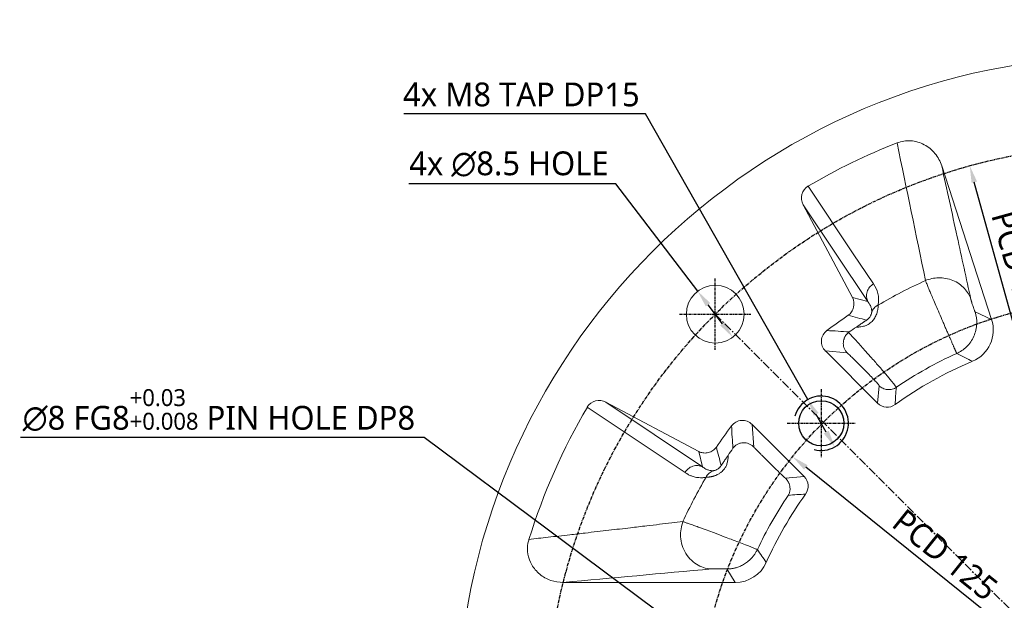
# Model space of a CAD drawing. Header units: millimetres. Extents: x 0 to 5219, y 0 to 2970.
# Tile 172 of 229: x 4673 to 4818, y 142 to 228. Entities that reach past the tile are written whole.
import ezdxf

# ---------------------------------------------------------------- set-up
doc = ezdxf.new("R2010")
doc.units = ezdxf.units.MM
doc.header["$LTSCALE"] = 0.2
doc.linetypes.add('CENTER2', pattern=[1.125, 0.75, -0.125, 0.125, -0.125])
doc.linetypes.add('CENTERX2', pattern=[4, 2.5, -0.5, 0.5, -0.5])
doc.layers.add('02_Center Line', color=1, linetype='CENTER2')
doc.layers.add('05_Section Line', color=3, linetype='Continuous')
doc.styles.add('Rainbow-4.0 Style', font='malgunsl.ttf')
doc.dimstyles.new('Rainbow-4.0 Style', dxfattribs={"dimtxt": 3.5, "dimasz": 2.5, "dimexe": 1, "dimexo": 1, "dimgap": 1, "dimtad": 1, "dimdsep": 46, "dimtxsty": 'Rainbow-4.0 Style', "dimcen": 0, "dimclrd": 251, "dimclre": 251, "dimclrt": 7, "dimazin": 3, "dimtp": 0.1, "dimtm": 0.1, "dimtfac": 0.61, "dimtmove": 0, "dimatfit": 3, "dimfxl": 1, "dimlwd": -1, "dimlwe": -1, "dimarcsym": 1})
doc.dimstyles.new('Rainbow-4.0 Style$3', dxfattribs={"dimtxt": 3.5, "dimasz": 2.5, "dimexe": 1, "dimexo": 1, "dimgap": 1, "dimtad": 1, "dimtoh": 1, "dimdsep": 46, "dimtxsty": 'Rainbow-4.0 Style', "dimcen": 0, "dimclrd": 251, "dimclre": 251, "dimclrt": 7, "dimazin": 3, "dimtp": 0.1, "dimtm": 0.1, "dimtfac": 0.61, "dimtmove": 0, "dimatfit": 3, "dimfxl": 1, "dimlwd": -1, "dimlwe": -1, "dimarcsym": 1})

# ---------------------------------------------------------------- blocks, each defined once
blk = doc.blocks.new('A$C48e13476')
at = {"ltscale": 2.5}
blk.add_circle((0, 0), 3.32, dxfattribs=at)
at = {"layer": '02_Center Line', "ltscale": 2.5}
for p, q in [((0, 5), (0, -5)), ((-5, 0), (5, 0))]:
    blk.add_line(p, q, dxfattribs=at)
at = {"layer": '05_Section Line', "ltscale": 2.5}
blk.add_arc((0, 0), 4, 255, 165, dxfattribs=at)
blk = doc.blocks.new('A$Cc2a0bf7b')
at = {"linetype": 'Continuous', "lineweight": 18}
for p, q in [((-26.77, 81.93), (-19.42, 59.33)), ((-39.89, 62.54), (-47.15, 76.19)), ((-37.64, 61.97), (-47.15, 76.19)), ((-39.89, 62.54), (-37.64, 61.97)), ((-21.86, 60.43), (-19.42, 59.33)), ((-36.21, 47.02), (-43.88, 54.69)), ((-40.7, 54.44), (-43.88, 54.69)), ((-36.21, 47.02), (-35.98, 49.59)), ((-78.93, 46.45), (-64.55, 36.81)), ((-76.19, 47.15), (-62.54, 39.89)), ((-76.19, 47.15), (-61.97, 37.64)), ((-54.69, 43.88), (-47.02, 36.21)), ((-54.69, 43.88), (-54.43, 40.56)), ((-61.97, 37.64), (-62.54, 39.89)), ((-49.77, 35.97), (-47.02, 36.21)), ((-57.15, 20.64), (-58.41, 22.62)), ((-57.15, 20.64), (-82.46, 20.64))]:
    blk.add_line(p, q, dxfattribs=at)
at = {"linetype": 'Continuous', "lineweight": 18, "flags": 128}
blk.add_lwpolyline([(-36.81, 64.55), (-37.84, 66.08), (-39.79, 68.98), (-46.45, 78.93)], dxfattribs=at)
at = {"linetype": 'Continuous', "lineweight": 18}
for centre, radius in [((0, 0), 98.05), ((-60.1, 60.1), 4.25)]:
    blk.add_circle(centre, radius, dxfattribs=at)
for start, end in [(112.7025, 125.6968), (144.3001, 155.8395)]:
    blk.add_arc((0, 0), 57.64, start, end, dxfattribs=at)
for centre, major_axis, ratio, start_param, end_param in [((0.07, -0.14), (40.07, -82.53), 1, 3.062417, 3.221386), ((-45.37, 77.11), (1.18, -1.76), 0.94444, 3.087467, 4.605958), ((-24.18, 57.79), (-4.56, 2.06), 0.998889, 2.390808, 3.878568), ((-42.47, 56.1), (-2, 0.15), 0.998561, 5.437867, 7.145172), ((0.31, -0.14), (84.13, -37.01), 0.999999, 3.024461, 3.256613), ((-77.11, 45.37), (1.76, -1.18), 0.94444, 1.677227, 3.195715), ((-34.8, 48.43), (0.18, 1.99), 0.998964, 2.444615, 3.851859), ((-56.1, 42.47), (-0.16, 2), 0.998561, 5.421064, 7.128055), ((-48.43, 34.8), (1.99, 0.18), 0.998964, 5.572632, 6.979809), ((-57.15, 25.64), (-2.7, 4.21), 0.999141, 2.572262, 3.720604)]:
    blk.add_ellipse(centre, major_axis=major_axis, ratio=ratio, start_param=start_param, end_param=end_param, dxfattribs=at)
for points, knots in [([(-33.35, 85.29), (-33.03, 85.42), (-32.69, 85.51), (-32.02, 85.61), (-31.66, 85.63), (-30.98, 85.59), (-30.64, 85.53), (-29.97, 85.34), (-29.65, 85.2), (-29.04, 84.88), (-28.75, 84.69), (-28.22, 84.25), (-27.98, 84.01), (-27.54, 83.47), (-27.34, 83.18), (-27.01, 82.58), (-26.88, 82.27), (-26.77, 81.93)], [0, 0, 0, 0, 0.125, 0.125, 0.25, 0.25, 0.375, 0.375, 0.5, 0.5, 0.625, 0.625, 0.75, 0.75, 0.875, 0.875, 1, 1, 1, 1]), ([(-26.77, 81.93), (-26.01, 78.46), (-24.59, 71.93), (-23.15, 65.36), (-22.48, 62.28)], [0, 0, 0, 0, 0.531729, 1, 1, 1, 1]), ([(-29.16, 65.05), (-28.88, 65.17), (-28.57, 65.27), (-27.92, 65.41), (-27.58, 65.45), (-26.89, 65.47), (-26.53, 65.44), (-25.82, 65.32), (-25.47, 65.21), (-24.81, 64.94), (-24.49, 64.76), (-23.91, 64.36), (-23.65, 64.13), (-23.2, 63.64), (-23.01, 63.38), (-22.69, 62.83), (-22.57, 62.56), (-22.48, 62.28)], [0, 0, 0, 0, 0.125, 0.125, 0.25, 0.25, 0.375, 0.375, 0.5, 0.5, 0.625, 0.625, 0.75, 0.75, 0.875, 0.875, 1, 1, 1, 1]), ([(-36.81, 64.55), (-37.01, 64.43), (-37.21, 64.27), (-37.54, 63.88), (-37.67, 63.64), (-37.83, 63.14), (-37.86, 62.88), (-37.81, 62.39), (-37.74, 62.16), (-37.64, 61.97)], [0, 0, 0, 0, 0.25, 0.25, 0.5, 0.5, 0.75, 0.75, 1, 1, 1, 1]), ([(-36.12, 61.46), (-36, 62.1), (-36.05, 62.65), (-36.31, 63.66), (-36.53, 64.12), (-36.81, 64.55)], [0, 0, 0, 0, 0.5, 0.5, 1, 1, 1, 1]), ([(-24.56, 54.33), (-24.56, 54.33), (-24.56, 54.34), (-24.57, 54.36), (-24.59, 54.39), (-24.61, 54.43), (-24.63, 54.48), (-24.66, 54.55), (-24.69, 54.62), (-24.73, 54.71), (-24.78, 54.82), (-24.83, 54.93), (-24.89, 55.06), (-24.95, 55.2), (-25.02, 55.36), (-25.09, 55.53), (-25.17, 55.72), (-25.26, 55.91), (-25.35, 56.12), (-25.45, 56.34), (-25.55, 56.58), (-25.66, 56.82), (-25.77, 57.07), (-25.88, 57.34), (-26, 57.6), (-26.12, 57.88), (-26.24, 58.16), (-26.36, 58.44), (-26.48, 58.73), (-26.74, 59.33), (-27.13, 60.23), (-27.61, 61.35), (-28.02, 62.31), (-28.35, 63.09), (-28.6, 63.69), (-28.79, 64.15), (-28.93, 64.49), (-29.04, 64.74), (-29.11, 64.92), (-29.14, 65.01), (-29.16, 65.05)], [0, 0, 0, 0, 0.014353, 0.029062, 0.044127, 0.059546, 0.075316, 0.091432, 0.107888, 0.124674, 0.141781, 0.159196, 0.176906, 0.194894, 0.213142, 0.23163, 0.250337, 0.269238, 0.288308, 0.307521, 0.326848, 0.346261, 0.365729, 0.385222, 0.404709, 0.42416, 0.443544, 0.462831, 0.481993, 0.501001, 0.582549, 0.657379, 0.724497, 0.783658, 0.835142, 0.879528, 0.917519, 0.94983, 0.977128, 1, 1, 1, 1]), ([(-40.54, 59.94), (-40.34, 60.08), (-40.17, 60.26), (-39.97, 60.56), (-39.91, 60.67), (-39.82, 60.89), (-39.78, 61.01), (-39.63, 61.59), (-39.67, 62.1), (-39.89, 62.54)], [0, 0, 0, 0, 0.25, 0.25, 0.375, 0.375, 0.5, 0.5, 1, 1, 1, 1]), ([(-39.32, 58.22), (-39.28, 58.22), (-39.19, 58.22), (-39.03, 58.22), (-38.86, 58.22), (-38.61, 58.25), (-38.32, 58.31), (-38.02, 58.4), (-37.74, 58.52), (-37.43, 58.69), (-37.15, 58.92), (-36.91, 59.16), (-36.7, 59.42), (-36.53, 59.72), (-36.39, 60.02), (-36.29, 60.32), (-36.2, 60.64), (-36.16, 60.92), (-36.13, 61.15), (-36.12, 61.32), (-36.12, 61.41), (-36.12, 61.46)], [0, 0, 0, 0, 0.025613, 0.053959, 0.084834, 0.11803, 0.188033, 0.228056, 0.271756, 0.333772, 0.390378, 0.440921, 0.49665, 0.554476, 0.617672, 0.683882, 0.741233, 0.834984, 0.892264, 0.947406, 1, 1, 1, 1]), ([(-37.64, 61.97), (-37.6, 61.92), (-37.53, 61.82), (-37.43, 61.66), (-37.32, 61.47), (-37.23, 61.26), (-37.15, 61.05), (-37.1, 60.84), (-37.07, 60.62), (-37.08, 60.45), (-37.08, 60.37)], [0, 0, 0, 0, 0.105512, 0.22076, 0.345656, 0.506873, 0.627484, 0.75225, 0.876476, 1, 1, 1, 1]), ([(-36.12, 61.46), (-36.35, 61.35), (-36.56, 61.19), (-36.89, 60.82), (-37.01, 60.6), (-37.08, 60.37)], [0, 0, 0, 0, 0.5, 0.5, 1, 1, 1, 1]), ([(-22.48, 62.28), (-22.47, 62.27), (-22.47, 62.25), (-22.46, 62.21), (-22.45, 62.17), (-22.43, 62.1), (-22.4, 62), (-22.35, 61.82), (-22.27, 61.56), (-22.16, 61.22), (-22.05, 60.91), (-21.97, 60.69), (-21.92, 60.56), (-21.89, 60.49), (-21.87, 60.44), (-21.86, 60.43), (-21.86, 60.43)], [0, 0, 0, 0, 0.031023, 0.062091, 0.093444, 0.125316, 0.188192, 0.250487, 0.375225, 0.500174, 0.624852, 0.74959, 0.811821, 0.874848, 0.93766, 1, 1, 1, 1]), ([(-37.85, 59.22), (-38.28, 59.34), (-39.18, 59.59), (-40.08, 59.82), (-40.54, 59.94)], [0, 0, 0, 0, 0.482467, 1, 1, 1, 1]), ([(-37.08, 60.37), (-37.08, 60.36), (-37.09, 60.33), (-37.1, 60.26), (-37.12, 60.15), (-37.17, 60.01), (-37.25, 59.86), (-37.35, 59.69), (-37.48, 59.53), (-37.62, 59.39), (-37.75, 59.29), (-37.81, 59.24), (-37.85, 59.22)], [0, 0, 0, 0, 0.064353, 0.175313, 0.325308, 0.460882, 0.582781, 0.691002, 0.793602, 0.893848, 0.947909, 1, 1, 1, 1]), ([(-24.56, 54.33), (-24.05, 54.56), (-23.55, 54.89), (-22.67, 55.75), (-22.3, 56.28), (-21.79, 57.44), (-21.65, 58.08), (-21.6, 59.3), (-21.69, 59.9), (-21.86, 60.43)], [0, 0, 0, 0, 0.25, 0.25, 0.5, 0.5, 0.75, 0.75, 1, 1, 1, 1]), ([(-39.32, 58.22), (-39.28, 58.25), (-39.18, 58.32), (-39.05, 58.41), (-38.91, 58.5), (-38.78, 58.59), (-38.66, 58.67), (-38.53, 58.76), (-38.41, 58.84), (-38.29, 58.92), (-38.18, 59), (-38.06, 59.07), (-37.95, 59.15), (-37.88, 59.2), (-37.85, 59.22)], [0, 0, 0, 0, 0.084431, 0.167435, 0.249367, 0.330593, 0.411492, 0.492446, 0.573836, 0.656038, 0.739416, 0.824319, 0.911078, 1, 1, 1, 1]), ([(-40.49, 57.41), (-40.53, 57.38), (-40.6, 57.32), (-40.69, 57.23), (-40.79, 57.12), (-40.87, 57.01), (-40.95, 56.9), (-41.02, 56.77), (-41.08, 56.65), (-41.13, 56.52), (-41.17, 56.39), (-41.21, 56.25), (-41.23, 56.12), (-41.26, 55.9), (-41.25, 55.59), (-41.18, 55.26), (-41.08, 55), (-40.98, 54.81), (-40.85, 54.61), (-40.75, 54.5), (-40.7, 54.44)], [0, 0, 0, 0, 0.0391332, 0.0787779, 0.1187891, 0.1590529, 0.199488, 0.2400453, 0.2806614, 0.3212028, 0.3615468, 0.4015923, 0.4412449, 0.4804199, 0.5999976, 0.7185123, 0.7830358, 0.8521007, 0.9247641, 1, 1, 1, 1]), ([(-40.39, 57.49), (-40.41, 57.47), (-40.44, 57.45), (-40.47, 57.42), (-40.49, 57.41)], [0, 0, 0, 0, 0.49565, 1, 1, 1, 1]), ([(-33.45, 49.35), (-33.45, 49.35), (-33.46, 49.36), (-33.47, 49.39), (-33.51, 49.45), (-33.62, 49.59), (-33.81, 49.84), (-34.11, 50.21), (-34.49, 50.66), (-34.96, 51.23), (-35.49, 51.86), (-36.06, 52.5), (-36.65, 53.17), (-37.35, 53.97), (-37.98, 54.67), (-38.57, 55.34), (-39.09, 55.9), (-39.56, 56.41), (-39.89, 56.77), (-40.1, 57), (-40.3, 57.22), (-40.43, 57.35), (-40.49, 57.41)], [0, 0, 0, 0, 0.012378, 0.035207, 0.068439, 0.112049, 0.1793, 0.236149, 0.302336, 0.368489, 0.437156, 0.501297, 0.558398, 0.628277, 0.719466, 0.750442, 0.81836, 0.886483, 0.914833, 0.943207, 0.971597, 1, 1, 1, 1]), ([(-35.98, 49.59), (-35.98, 49.59), (-35.99, 49.6), (-36, 49.62), (-36.01, 49.64), (-36.03, 49.68), (-36.06, 49.71), (-36.12, 49.79), (-36.23, 49.92), (-36.43, 50.14), (-36.67, 50.4), (-37.06, 50.81), (-37.52, 51.29), (-38.02, 51.81), (-38.42, 52.21), (-38.83, 52.62), (-39.23, 53.02), (-39.63, 53.41), (-39.97, 53.75), (-40.25, 54.02), (-40.48, 54.24), (-40.63, 54.37), (-40.7, 54.44)], [0, 0, 0, 0, 0.020951, 0.041809, 0.06262, 0.083431, 0.10429, 0.125244, 0.18784, 0.250153, 0.312326, 0.375286, 0.499964, 0.562166, 0.624942, 0.687562, 0.750154, 0.81242, 0.874856, 0.916784, 0.95838, 1, 1, 1, 1]), ([(-22.25, 53.17), (-22.62, 53.36), (-23.39, 53.75), (-24.16, 54.13), (-24.56, 54.33)], [0, 0, 0, 0, 0.4796299, 1, 1, 1, 1]), ([(-35.98, 49.59), (-35.83, 49.44), (-35.65, 49.3), (-35.23, 49.1), (-35, 49.04), (-34.52, 48.99), (-34.28, 49.01), (-33.83, 49.13), (-33.63, 49.23), (-33.45, 49.35)], [0, 0, 0, 0, 0.25, 0.25, 0.5, 0.5, 0.75, 0.75, 1, 1, 1, 1]), ([(-33.45, 49.35), (-33.49, 48.93), (-33.55, 48.08), (-33.61, 47.23), (-33.64, 46.81)], [0, 0, 0, 0, 0.503188, 1, 1, 1, 1]), ([(-57.49, 40.39), (-57.46, 40.43), (-57.41, 40.49), (-57.33, 40.59), (-57.24, 40.67), (-57.13, 40.78), (-56.97, 40.89), (-56.71, 41.04), (-56.37, 41.16), (-55.96, 41.21), (-55.55, 41.18), (-55.21, 41.08), (-54.95, 40.96), (-54.76, 40.85), (-54.59, 40.71), (-54.48, 40.61), (-54.43, 40.56)], [0, 0, 0, 0, 0.031966, 0.063433, 0.094644, 0.125849, 0.1867, 0.2511, 0.376008, 0.500783, 0.626372, 0.750411, 0.815161, 0.877987, 0.939416, 1, 1, 1, 1]), ([(-62.54, 39.89), (-62.34, 39.81), (-61.93, 39.66), (-61.25, 39.69), (-60.58, 39.92), (-60.15, 40.26), (-59.97, 40.5), (-59.94, 40.54)], [0, 0, 0, 0, 0.223305, 0.445675, 0.69455, 0.952345, 1, 1, 1, 1]), ([(-61.45, 36.12), (-61.43, 36.12), (-61.38, 36.12), (-61.29, 36.12), (-61.2, 36.13), (-61.1, 36.14), (-61, 36.15), (-60.89, 36.16), (-60.77, 36.18), (-60.66, 36.21), (-60.54, 36.23), (-60.4, 36.27), (-60.16, 36.34), (-59.87, 36.46), (-59.52, 36.65), (-59.14, 36.91), (-58.83, 37.24), (-58.57, 37.62), (-58.43, 37.91), (-58.33, 38.24), (-58.27, 38.51), (-58.23, 38.78), (-58.21, 39.06), (-58.22, 39.23), (-58.22, 39.32)], [0, 0, 0, 0, 0.031145, 0.06211, 0.092849, 0.123312, 0.153448, 0.183205, 0.21254, 0.24141, 0.269779, 0.297613, 0.335042, 0.425747, 0.477526, 0.544897, 0.655652, 0.689298, 0.762742, 0.80701, 0.852609, 0.899839, 0.948917, 1, 1, 1, 1]), ([(-59.94, 40.54), (-59.83, 40.09), (-59.59, 39.19), (-59.34, 38.3), (-59.22, 37.85)], [0, 0, 0, 0, 0.502483, 1, 1, 1, 1]), ([(-59.22, 37.85), (-59.2, 37.88), (-59.15, 37.95), (-59.08, 38.06), (-59, 38.18), (-58.92, 38.29), (-58.84, 38.41), (-58.76, 38.53), (-58.67, 38.66), (-58.59, 38.78), (-58.5, 38.91), (-58.41, 39.05), (-58.32, 39.18), (-58.26, 39.27), (-58.22, 39.32)], [0, 0, 0, 0, 0.088933, 0.175698, 0.260607, 0.343988, 0.426191, 0.507581, 0.588533, 0.669429, 0.750651, 0.832577, 0.915575, 1, 1, 1, 1]), ([(-54.43, 40.56), (-54.37, 40.5), (-54.26, 40.39), (-54.1, 40.22), (-53.93, 40.05), (-53.76, 39.88), (-53.58, 39.7), (-53.41, 39.52), (-53.08, 39.2), (-52.61, 38.72), (-51.99, 38.11), (-51.38, 37.51), (-50.9, 37.04), (-50.53, 36.68), (-50.26, 36.43), (-50.01, 36.19), (-49.85, 36.04), (-49.77, 35.97)], [0, 0, 0, 0, 0.035635, 0.071228, 0.106845, 0.14255, 0.178409, 0.214484, 0.250839, 0.375194, 0.500209, 0.625197, 0.749401, 0.81278, 0.875437, 0.937724, 1, 1, 1, 1]), ([(-61.97, 37.64), (-62.16, 37.74), (-62.62, 37.89), (-63.42, 37.8), (-64.12, 37.39), (-64.43, 37.01), (-64.55, 36.81)], [0.2187246, 0.2187246, 0.2187246, 0.2187246, 0.360991, 0.5031737, 0.6453564, 0.7811881, 0.7811881, 0.7811881, 0.7811881]), ([(-59.22, 37.85), (-59.24, 37.83), (-59.26, 37.79), (-59.31, 37.72), (-59.38, 37.64), (-59.45, 37.56), (-59.55, 37.46), (-59.69, 37.35), (-59.85, 37.25), (-60.01, 37.17), (-60.16, 37.12), (-60.28, 37.09), (-60.35, 37.09), (-60.37, 37.08)], [0, 0, 0, 0, 0.030721, 0.066043, 0.106215, 0.155677, 0.206669, 0.300442, 0.417428, 0.539265, 0.674837, 0.852616, 1, 1, 1, 1]), ([(-64.55, 36.81), (-64.5, 36.78), (-64.39, 36.71), (-64.21, 36.6), (-64.02, 36.49), (-63.74, 36.36), (-63.41, 36.23), (-63.05, 36.13), (-62.68, 36.07), (-62.32, 36.04), (-61.96, 36.05), (-61.69, 36.08), (-61.53, 36.11), (-61.45, 36.12)], [0, 0, 0, 0, 0.060199, 0.127045, 0.200517, 0.280595, 0.432666, 0.53988, 0.641592, 0.779147, 0.86838, 0.942019, 1, 1, 1, 1]), ([(-60.37, 37.08), (-60.41, 37.08), (-60.52, 37.08), (-60.75, 37.09), (-61.01, 37.14), (-61.26, 37.23), (-61.5, 37.33), (-61.74, 37.47), (-61.89, 37.59), (-61.97, 37.64)], [0, 0, 0, 0, 0.0466464, 0.1704781, 0.3725347, 0.4935067, 0.6543598, 0.8382857, 1, 1, 1, 1]), ([(-61.45, 36.12), (-61.4, 36.23), (-61.28, 36.45), (-61.02, 36.73), (-60.71, 36.95), (-60.49, 37.05), (-60.37, 37.08)], [0.218726, 0.218726, 0.218726, 0.218726, 0.3545564, 0.4967391, 0.6389218, 0.7811042, 0.7811042, 0.7811042, 0.7811042]), ([(-49.77, 35.97), (-49.74, 35.94), (-49.68, 35.88), (-49.59, 35.78), (-49.51, 35.67), (-49.43, 35.56), (-49.36, 35.44), (-49.3, 35.32), (-49.24, 35.2), (-49.19, 35.07), (-49.15, 34.93), (-49.11, 34.73), (-49.08, 34.46), (-49.1, 34.17), (-49.15, 33.92), (-49.22, 33.69), (-49.3, 33.54), (-49.35, 33.45)], [0, 0, 0, 0, 0.037964, 0.077162, 0.11765, 0.159477, 0.202688, 0.247323, 0.293417, 0.341002, 0.390106, 0.440756, 0.564619, 0.703664, 0.778798, 0.877578, 1, 1, 1, 1]), ([(-64.85, 29.59), (-65.41, 29.52), (-66.56, 29.39), (-68.33, 29.19), (-70.36, 28.95), (-72.85, 28.66), (-75.87, 28.3), (-78.84, 27.96), (-81.82, 27.61), (-84.59, 27.3), (-86.58, 27.08), (-87.52, 26.98)], [0, 0, 0, 0, 0.070973, 0.147499, 0.229578, 0.333919, 0.472775, 0.627526, 0.729585, 0.872267, 1, 1, 1, 1]), ([(-60.56, 22.63), (-60.88, 22.63), (-61.22, 22.67), (-61.91, 22.85), (-62.27, 22.99), (-62.96, 23.36), (-63.3, 23.61), (-63.91, 24.19), (-64.19, 24.53), (-64.65, 25.27), (-64.83, 25.68), (-65.09, 26.51), (-65.17, 26.93), (-65.22, 27.76), (-65.2, 28.16), (-65.07, 28.92), (-64.98, 29.27), (-64.85, 29.59)], [0, 0, 0, 0, 0.125, 0.125, 0.25, 0.25, 0.375, 0.375, 0.5, 0.5, 0.625, 0.625, 0.75, 0.75, 0.875, 0.875, 1, 1, 1, 1]), ([(-53.9, 25.48), (-53.9, 25.48), (-53.91, 25.49), (-53.93, 25.49), (-53.96, 25.51), (-54.02, 25.53), (-54.1, 25.56), (-54.28, 25.63), (-54.59, 25.76), (-55.09, 25.96), (-55.73, 26.21), (-56.62, 26.55), (-57.69, 26.96), (-58.9, 27.42), (-60.11, 27.88), (-61.14, 28.26), (-61.86, 28.52), (-62.3, 28.68), (-62.77, 28.85), (-63.19, 29), (-63.62, 29.16), (-63.93, 29.26), (-64.17, 29.35), (-64.38, 29.42), (-64.56, 29.49), (-64.72, 29.54), (-64.81, 29.57), (-64.85, 29.59)], [0, 0, 0, 0, 0.012318, 0.026911, 0.043763, 0.062855, 0.084166, 0.107672, 0.178849, 0.227391, 0.281733, 0.360793, 0.439813, 0.506162, 0.59936, 0.670643, 0.708886, 0.747269, 0.764389, 0.815455, 0.848633, 0.880292, 0.903945, 0.927732, 0.95166, 0.975742, 1, 1, 1, 1]), ([(-82.46, 20.64), (-83.08, 20.7), (-84.34, 20.82), (-85.99, 21.77), (-87.17, 23.14), (-87.75, 24.76), (-87.76, 26.08), (-87.57, 26.79), (-87.52, 26.98)], [0, 0, 0, 0, 0.199002, 0.398285, 0.589283, 0.767678, 0.937192, 1, 1, 1, 1]), ([(-58.41, 22.62), (-58.38, 22.62), (-58.32, 22.62), (-58.21, 22.62), (-58.08, 22.63), (-57.94, 22.64), (-57.77, 22.66), (-57.58, 22.69), (-57.37, 22.73), (-57.15, 22.78), (-56.9, 22.85), (-56.64, 22.94), (-56.37, 23.06), (-56.08, 23.2), (-55.79, 23.37), (-55.49, 23.57), (-55.19, 23.8), (-54.89, 24.07), (-54.61, 24.37), (-54.35, 24.71), (-54.1, 25.08), (-53.97, 25.35), (-53.9, 25.48)], [0, 0, 0, 0, 0.015723, 0.0349, 0.057584, 0.083838, 0.113727, 0.147318, 0.184671, 0.225839, 0.270864, 0.319768, 0.372546, 0.429162, 0.489539, 0.553553, 0.621029, 0.691728, 0.765359, 0.841563, 0.91993, 1, 1, 1, 1]), ([(-53.9, 25.48), (-53.68, 25.16), (-53.25, 24.54), (-52.81, 23.9), (-52.59, 23.59)], [0, 0, 0, 0, 0.503662, 1, 1, 1, 1]), ([(-58.41, 22.62), (-58.42, 22.62), (-58.42, 22.62), (-58.44, 22.63), (-58.46, 22.63), (-58.51, 22.63), (-58.59, 22.64), (-58.74, 22.64), (-59, 22.65), (-59.36, 22.65), (-59.73, 22.65), (-60.02, 22.65), (-60.23, 22.64), (-60.36, 22.64), (-60.48, 22.64), (-60.53, 22.63), (-60.56, 22.63)], [0, 0, 0, 0, 0.031348, 0.062565, 0.093954, 0.12581, 0.188054, 0.250533, 0.375002, 0.499693, 0.624487, 0.749223, 0.811924, 0.874478, 0.937964, 1, 1, 1, 1])]:
    blk.add_open_spline(points, degree=3, knots=knots, dxfattribs=at)
for points in [[(-33.35, 85.29), (-31.95, 78.58), (-30.55, 71.84), (-29.16, 65.05)], [(-29.16, 65.05), (-31.54, 63.98), (-33.87, 62.78), (-36.12, 61.45)], [(-43.68, 57.7), (-42.65, 58.47), (-41.61, 59.22), (-40.54, 59.94)], [(-39.32, 58.22), (-39.68, 57.98), (-40.04, 57.74), (-40.39, 57.49)], [(-43.68, 57.7), (-42.57, 57.65), (-41.47, 57.58), (-40.39, 57.49)], [(-24.56, 54.33), (-27.66, 52.93), (-30.64, 51.26), (-33.45, 49.35)], [(-59.94, 40.54), (-59.22, 41.6), (-58.47, 42.65), (-57.7, 43.68)], [(-57.49, 40.39), (-57.58, 41.48), (-57.65, 42.57), (-57.7, 43.68)], [(-58.22, 39.32), (-57.98, 39.68), (-57.74, 40.04), (-57.49, 40.39)], [(-64.85, 29.59), (-63.83, 31.82), (-62.7, 34), (-61.45, 36.12)], [(-49.35, 33.45), (-51.07, 30.92), (-52.59, 28.25), (-53.9, 25.48)], [(-46.81, 33.64), (-47.65, 33.59), (-48.5, 33.53), (-49.35, 33.45)], [(-82.46, 20.64), (-75.32, 21.31), (-68.08, 21.97), (-60.56, 22.63)]]:
    blk.add_open_spline(points, degree=3, dxfattribs=at)
at = {"layer": '02_Center Line', "ltscale": 2.5}
for p, q in [((-60.1, 54.85), (-60.1, 65.35)), ((-65.35, 60.1), (-54.85, 60.1))]:
    blk.add_line(p, q, dxfattribs=at)
at = {"layer": '02_Center Line', "linetype": 'CENTERX2', "ltscale": 2.5}
blk.add_line((-60.1, 60.1), (60.1, -60.1), dxfattribs=at)
at = {"layer": '02_Center Line', "linetype": 'CENTERX2'}
for radius in [85, 62.5]:
    blk.add_circle((0, 0), radius, dxfattribs=at)
at = {"ltscale": 2.5}
blk.add_blockref('A$C48e13476', (-44.5, 44.06), dxfattribs=at)
blk = doc.blocks.new('*D142')
at = {"color": 251, "linetype": 'ByBlock', "transparency": 16777216}
for p, q in [((4760.72, 203.44), (4730.3, 203.44)), ((4772.79, 187.62), (4760.72, 203.44)), ((4776.43, 182.85), (4774.31, 185.63))]:
    blk.add_line(p, q, dxfattribs=at)
at = {"color": 251, "transparency": 16777216}
for points in [[(4774.64, 185.89), (4773.98, 185.38), (4772.79, 187.62)], [(4776.76, 183.1), (4776.1, 182.6), (4777.95, 180.86)]]:
    blk.add_solid(points, dxfattribs=at)
at = {"layer": 'Defpoints', "color": 0, "transparency": 16777216}
for p in [(4772.79, 187.62), (4777.95, 180.86)]:
    blk.add_point(p, dxfattribs=at)
at = {"color": 7, "transparency": 16777216, "insert": (4745.01, 206.32), "char_height": 3.5, "attachment_point": 5, "style": 'Rainbow-4.0 Style'}
blk.add_mtext('4x ∅8.5 HOLE', dxfattribs=at)
blk = doc.blocks.new('*D143')
at = {"color": 251, "linetype": 'ByBlock', "transparency": 16777216}
for p, q in [((4765.13, 213.73), (4729.55, 213.73)), ((4789, 171.68), (4765.13, 213.73)), ((4791.71, 166.89), (4790.23, 169.5))]:
    blk.add_line(p, q, dxfattribs=at)
at = {"color": 251, "transparency": 16777216}
for points in [[(4790.59, 169.71), (4789.87, 169.3), (4789, 171.68)], [(4792.07, 167.1), (4791.35, 166.69), (4792.95, 164.72)]]:
    blk.add_solid(points, dxfattribs=at)
at = {"layer": 'Defpoints', "color": 0, "transparency": 16777216}
for p in [(4789, 171.68), (4792.95, 164.72)]:
    blk.add_point(p, dxfattribs=at)
at = {"color": 7, "transparency": 16777216, "insert": (4746.84, 216.55), "char_height": 3.5, "attachment_point": 5, "style": 'Rainbow-4.0 Style'}
blk.add_mtext('4x M8 TAP DP15', dxfattribs=at)
blk = doc.blocks.new('*D144')
at = {"color": 251, "linetype": 'ByBlock', "transparency": 16777216}
for p, q in [((4896.29, 184.95), (4929.93, 218.6)), ((4935.52, 124.14), (4969.06, 124.14))]:
    blk.add_line(p, q, dxfattribs=at)
blk.add_arc((4835.48, 124.14), 132.58, 1.0804, 43.9196, dxfattribs=at)
at = {"color": 251, "transparency": 16777216}
for points in [[(4930.68, 215.81), (4931.27, 216.4), (4929.23, 217.89)], [(4968.45, 126.64), (4967.62, 126.63), (4968.06, 124.14)]]:
    blk.add_solid(points, dxfattribs=at)
at = {"layer": 'Defpoints', "color": 0, "transparency": 16777216}
for p in [(4895.58, 184.24), (4963.54, 158.45), (4736.43, 124.14), (4934.52, 124.14), (4775.37, 64.03)]:
    blk.add_point(p, dxfattribs=at)
at = {"color": 7, "transparency": 16777216, "insert": (4960.53, 175.94), "char_height": 3.5, "attachment_point": 5, "rotation": 292.5, "style": 'Rainbow-4.0 Style'}
blk.add_mtext('45°', dxfattribs=at)
blk = doc.blocks.new('*D145')
at = {"color": 251, "linetype": 'ByBlock', "transparency": 16777216}
for p, q in [((4935.52, 124.14), (4969.06, 124.14)), ((4896.29, 63.33), (4929.93, 29.68))]:
    blk.add_line(p, q, dxfattribs=at)
blk.add_arc((4835.48, 124.14), 132.58, 316.0804, 358.9196, dxfattribs=at)
at = {"color": 251, "transparency": 16777216}
for points in [[(4967.62, 121.64), (4968.45, 121.64), (4968.06, 124.14)], [(4931.27, 31.88), (4930.68, 32.47), (4929.23, 30.39)]]:
    blk.add_solid(points, dxfattribs=at)
at = {"layer": 'Defpoints', "color": 0, "transparency": 16777216}
for p in [(4775.37, 184.24), (4736.43, 124.14), (4934.52, 124.14), (4895.58, 64.03), (4950.3, 57.85)]:
    blk.add_point(p, dxfattribs=at)
at = {"color": 7, "transparency": 16777216, "insert": (4955.4, 74.47), "char_height": 3.5, "attachment_point": 5, "rotation": 67.5, "style": 'Rainbow-4.0 Style'}
blk.add_mtext('45°', dxfattribs=at)
blk = doc.blocks.new('*D147')
at = {"color": 251, "linetype": 'ByBlock', "transparency": 16777216}
for p, q in [((4732.53, 166.08), (4673.13, 166.08)), ((4772.27, 136.53), (4732.53, 166.08)), ((4776.68, 133.25), (4774.27, 135.04))]:
    blk.add_line(p, q, dxfattribs=at)
at = {"color": 251, "transparency": 16777216}
for points in [[(4774.52, 135.37), (4774.02, 134.7), (4772.27, 136.53)], [(4776.93, 133.58), (4776.43, 132.91), (4778.69, 131.75)]]:
    blk.add_solid(points, dxfattribs=at)
at = {"layer": 'Defpoints', "color": 0, "transparency": 16777216}
for p in [(4772.27, 136.53), (4778.69, 131.75)]:
    blk.add_point(p, dxfattribs=at)
at = {"color": 7, "transparency": 16777216, "insert": (4702.33, 170.12), "char_height": 3.5, "attachment_point": 5, "style": 'Rainbow-4.0 Style'}
blk.add_mtext('∅8 FG8{}{\\H0.71x;\\C3;\\S+0.03^ +0.008;}{{}} PIN HOLE DP8', dxfattribs=at)
blk = doc.blocks.new('*D148')
at = {"color": 251, "linetype": 'ByBlock', "transparency": 16777216}
blk.add_line((4882.25, 86.56), (4788.7, 161.72), dxfattribs=at)
at = {"color": 251, "transparency": 16777216}
for points in [[(4788.96, 162.04), (4788.44, 161.39), (4786.75, 163.28)], [(4882.51, 86.88), (4881.99, 86.23), (4884.2, 84.99)]]:
    blk.add_solid(points, dxfattribs=at)
at = {"layer": 'Defpoints', "color": 0, "transparency": 16777216}
for p in [(4786.75, 163.28), (4884.2, 84.99)]:
    blk.add_point(p, dxfattribs=at)
at = {"color": 7, "transparency": 16777216, "insert": (4809.22, 148.85), "char_height": 3.5, "attachment_point": 5, "rotation": 321.22, "style": 'Rainbow-4.0 Style'}
blk.add_mtext('PCD 125', dxfattribs=at)
blk = doc.blocks.new('*D149')
at = {"color": 251, "linetype": 'ByBlock', "transparency": 16777216}
blk.add_line((4857.45, 44.62), (4813.5, 203.66), dxfattribs=at)
at = {"color": 251, "transparency": 16777216}
for points in [[(4813.9, 203.77), (4813.1, 203.55), (4812.83, 206.07)], [(4857.85, 44.73), (4857.05, 44.51), (4858.12, 42.21)]]:
    blk.add_solid(points, dxfattribs=at)
at = {"layer": 'Defpoints', "color": 0, "transparency": 16777216}
for p in [(4812.83, 206.07), (4858.12, 42.21)]:
    blk.add_point(p, dxfattribs=at)
at = {"color": 7, "transparency": 16777216, "insert": (4820.02, 190.64), "char_height": 3.5, "attachment_point": 5, "rotation": 285.4477, "style": 'Rainbow-4.0 Style'}
blk.add_mtext('PCD 170', dxfattribs=at)

msp = doc.modelspace()

# ---------------------------------------------------------------- block references
msp.add_blockref('A$Cc2a0bf7b', (4835.475, 124.139))

# ---------------------------------------------------------------- dimensions: what is measured, and where the dimension line sits
for p1, p2, text, override, picture, middle in [((4792.947, 164.719), (4788.998, 171.676), '4x M<> TAP DP15', {"dimpost": '<>', "dimatfit": 2}, '*D143', (4746.84, 213.73)), ((4777.949, 180.865), (4772.793, 187.622), '4x <> HOLE', {"dimatfit": 2}, '*D142', (4745.014, 203.436)), ((4778.686, 131.753), (4772.267, 136.527), '<> FG8{}{\\H0.71x;\\C3;\\S+0.03^ +0.008;}{{}} PIN HOLE DP8', {"dimtp": 0.03, "dimtm": -0.008, "dimtdec": 3, "dimatfit": 2}, '*D147', (4702.331, 166.075))]:
    dim = msp.add_diameter_dim_2p(p1=p1, p2=p2, text=text, dimstyle='Rainbow-4.0 Style$3', override=override)
    dim.commit()
    dim.dimension.update_dxf_attribs({"geometry": picture, "text_midpoint": middle, "dimtype": 163})
dim = msp.add_angular_dim_2l(base=(4963.54, 158.454), line1=((4934.524, 124.139), (4736.427, 124.139)), line2=((4775.371, 64.035), (4895.579, 184.243)), dimstyle='Rainbow-4.0 Style')
dim.commit()
dim.dimension.update_dxf_attribs({"geometry": '*D144', "text_midpoint": (4960.534, 175.94)})
for p1, p2, picture, middle in [((4858.116, 42.21), (4812.835, 206.068), '*D149', (4817.306, 189.888)), ((4884.197, 84.993), (4786.753, 163.285), '*D148', (4807.453, 146.654))]:
    dim = msp.add_diameter_dim_2p(p1=p1, p2=p2, dimstyle='Rainbow-4.0 Style$3', override={"dimpost": 'PCD <>', "dimatfit": 2})
    dim.commit()
    dim.dimension.update_dxf_attribs({"geometry": picture, "text_midpoint": middle, "dimtype": 163})
dim = msp.add_angular_dim_2l(base=(4950.295, 57.848), line1=((4775.371, 184.243), (4895.579, 64.035)), line2=((4934.524, 124.139), (4736.427, 124.139)), dimstyle='Rainbow-4.0 Style')
dim.commit()
dim.dimension.update_dxf_attribs({"geometry": '*D145', "text_midpoint": (4957.966, 73.402), "dimtype": 162})

doc.saveas('drawing.dxf')
